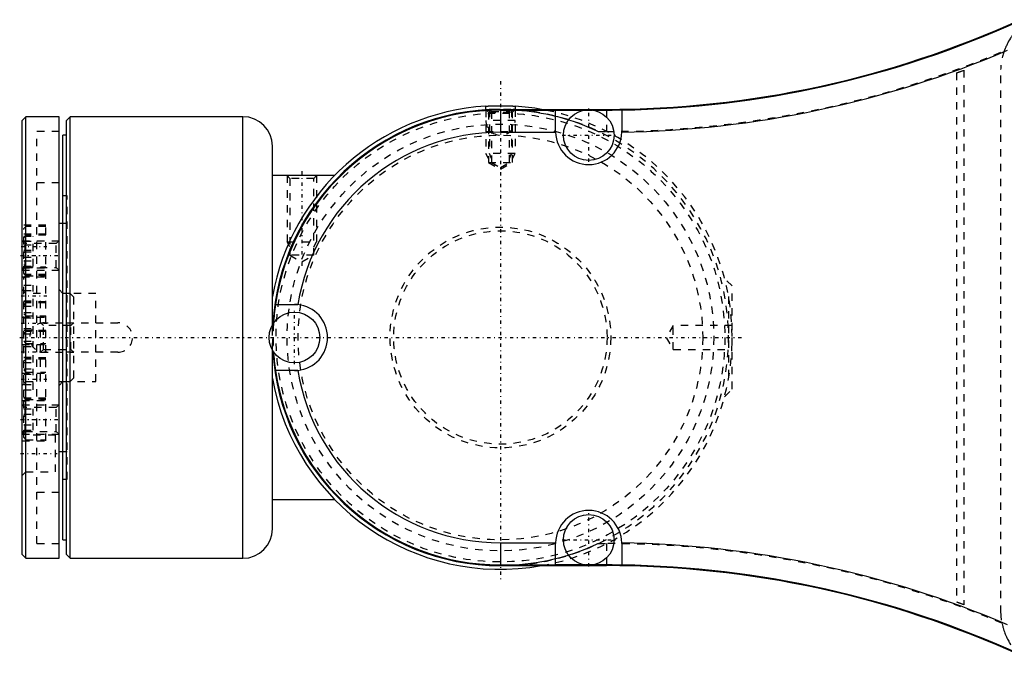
# Model space of a CAD drawing. Extents: x -565 to 216, y -1 to 791.
# Tile 6 of 13: x -565 to -432, y 677 to 763. Entities that reach past the tile are written whole.
import ezdxf

# ---------------------------------------------------------------- set-up
doc = ezdxf.new("R2010")
doc.units = 0
doc.linetypes.add('CENTER', pattern=[1.5, 0.45, -0.5, 0.05, -0.5])
doc.linetypes.add('DASHED', pattern=[2, 1, -1])
for name, color, linetype in [('AM_0', 7, 'CONTINUOUS'), ('AM_3', 7, 'DASHED'), ('AM_7', 7, 'CENTER')]:
    doc.layers.add(name, color=color, linetype=linetype)

msp = doc.modelspace()

# ---------------------------------------------------------------- linework, layer by layer
at = {"layer": 'AM_0', "color": 7, "linetype": 'CONTINUOUS'}
for p, q in [((-502, 750.94), (-502, 751.44)), ((-500, 751), (-500, 747.9)), ((-500, 751), (-485.57, 751)), ((-500, 750.9), (-492.5, 750.9)), ((-498, 751.44), (-498, 751)), ((-492.5, 747.9), (-492.5, 750.91)), ((-492.5, 750.91), (-488.54, 750.91)), ((-487.46, 750.91), (-485.57, 750.91)), ((-485.57, 750.91), (-485.57, 751)), ((-483.5, 750.92), (-483.5, 747.92)), ((-564.5, 750), (-565, 749.5)), ((-560, 750), (-564.5, 750)), ((-564.5, 690), (-564.5, 750)), ((-560, 690), (-560, 750)), ((-558.5, 750), (-559, 749.5)), ((-535, 750), (-558.5, 750)), ((-558.5, 690), (-558.5, 750)), ((-535, 690), (-535, 750)), ((-565, 690.5), (-565, 749.5)), ((-559, 690.5), (-559, 749.5)), ((-559, 747.5), (-559.5, 747.5)), ((-559.5, 692.5), (-559.5, 747.5)), ((-500, 747.9), (-492.5, 747.9)), ((-531, 721.71), (-531, 746)), ((-522.54, 742), (-531, 742)), ((-559.5, 735.5), (-560, 735.5)), ((-530.58, 724.5), (-528, 724.5)), ((-531, 694), (-531, 718.29)), ((-528, 715.5), (-530.58, 715.5)), ((-560, 713.5), (-559.5, 714)), ((-560, 704.5), (-559.5, 704.5)), ((-531, 698), (-522.54, 698)), ((-559.5, 692.5), (-559, 692.5)), ((-500, 692.1), (-500, 689)), ((-500, 692.1), (-492.5, 692.1)), ((-492.5, 689.09), (-492.5, 692.1)), ((-483.5, 692.08), (-483.5, 689.08)), ((-565, 690.5), (-564.5, 690)), ((-564.5, 690), (-560, 690)), ((-559, 690.5), (-558.5, 690)), ((-558.5, 690), (-535, 690)), ((-500, 689.1), (-492.5, 689.1)), ((-500, 689), (-485.57, 689)), ((-488.54, 689.09), (-492.5, 689.09)), ((-485.57, 689.09), (-487.46, 689.09)), ((-485.57, 689), (-485.57, 689.09))]:
    msp.add_line(p, q, dxfattribs=at)
for points in [[(-502, 751.44, 0), (-502, 751.44, 0), (-502, 751.44, 0), (-502, 751.44, 0), (-501.99, 751.44, 0), (-501.99, 751.44, 0), (-501.98, 751.44, 0), (-501.98, 751.44, 0), (-501.97, 751.44, 0), (-501.95, 751.44, 0), (-501.94, 751.44, 0), (-501.93, 751.44, 0), (-501.93, 751.44, 0), (-501.91, 751.44, 0), (-501.89, 751.44, 0), (-501.87, 751.44, 0), (-501.85, 751.45, 0), (-501.82, 751.45, 0), (-501.81, 751.45, 0), (-501.8, 751.45, 0), (-501.77, 751.45, 0), (-501.74, 751.45, 0), (-501.73, 751.45, 0), (-501.71, 751.45, 0), (-501.68, 751.45, 0), (-501.65, 751.46, 0), (-501.63, 751.46, 0), (-501.62, 751.46, 0), (-501.58, 751.46, 0), (-501.55, 751.46, 0), (-501.51, 751.46, 0), (-501.47, 751.47, 0), (-501.43, 751.47, 0), (-501.41, 751.47, 0), (-501.39, 751.47, 0), (-501.35, 751.47, 0), (-501.31, 751.47, 0), (-501.27, 751.47, 0), (-501.22, 751.48, 0), (-501.18, 751.48, 0), (-501.15, 751.48, 0), (-501.13, 751.48, 0), (-501.08, 751.48, 0), (-501.03, 751.48, 0), (-500.98, 751.48, 0), (-500.93, 751.49, 0), (-500.87, 751.49, 0), (-500.85, 751.49, 0), (-500.82, 751.49, 0), (-500.77, 751.49, 0), (-500.71, 751.49, 0), (-500.65, 751.49, 0), (-500.6, 751.49, 0), (-500.54, 751.5, 0), (-500.51, 751.5, 0), (-500.48, 751.5, 0), (-500.43, 751.5, 0), (-500.37, 751.5, 0), (-500.31, 751.5, 0), (-500.26, 751.5, 0), (-500.2, 751.5, 0), (-500.17, 751.5, 0), (-500.14, 751.5, 0), (-500.08, 751.5, 0), (-500.03, 751.5, 0), (-500, 751.5, 0), (-499.97, 751.5, 0), (-499.92, 751.5, 0), (-499.86, 751.5, 0), (-499.83, 751.5, 0), (-499.8, 751.5, 0), (-499.74, 751.5, 0), (-499.69, 751.5, 0), (-499.63, 751.5, 0), (-499.57, 751.5, 0), (-499.52, 751.5, 0), (-499.49, 751.5, 0), (-499.46, 751.5, 0), (-499.4, 751.49, 0), (-499.35, 751.49, 0), (-499.29, 751.49, 0), (-499.23, 751.49, 0), (-499.18, 751.49, 0), (-499.15, 751.49, 0), (-499.13, 751.49, 0), (-499.07, 751.49, 0), (-499.02, 751.48, 0), (-498.97, 751.48, 0), (-498.92, 751.48, 0), (-498.87, 751.48, 0), (-498.85, 751.48, 0), (-498.82, 751.48, 0), (-498.78, 751.48, 0), (-498.73, 751.47, 0), (-498.69, 751.47, 0), (-498.65, 751.47, 0), (-498.61, 751.47, 0), (-498.59, 751.47, 0), (-498.57, 751.47, 0), (-498.53, 751.47, 0), (-498.49, 751.46, 0), (-498.45, 751.46, 0), (-498.42, 751.46, 0), (-498.38, 751.46, 0), (-498.37, 751.46, 0), (-498.35, 751.46, 0), (-498.32, 751.45, 0), (-498.29, 751.45, 0), (-498.27, 751.45, 0), (-498.26, 751.45, 0), (-498.23, 751.45, 0), (-498.2, 751.45, 0), (-498.19, 751.45, 0), (-498.18, 751.45, 0), (-498.15, 751.45, 0), (-498.13, 751.44, 0), (-498.11, 751.44, 0), (-498.09, 751.44, 0), (-498.07, 751.44, 0), (-498.07, 751.44, 0), (-498.06, 751.44, 0), (-498.05, 751.44, 0), (-498.03, 751.44, 0), (-498.02, 751.44, 0), (-498.02, 751.44, 0), (-498.01, 751.44, 0), (-498.01, 751.44, 0), (-498, 751.44, 0), (-498, 751.44, 0), (-498, 751.44, 0), (-498, 751.44, 0)], [(-501.47, 750.97, 0), (-501.47, 750.97, 0), (-501.47, 750.97, 0), (-501.46, 750.97, 0), (-501.46, 750.97, 0), (-501.46, 750.97, 0), (-501.46, 750.97, 0), (-501.46, 750.97, 0), (-501.46, 750.97, 0), (-501.46, 750.97, 0), (-501.45, 750.97, 0), (-501.45, 750.97, 0), (-501.45, 750.97, 0), (-501.45, 750.97, 0), (-501.45, 750.97, 0), (-501.44, 750.97, 0), (-501.44, 750.97, 0), (-501.43, 750.97, 0), (-501.43, 750.97, 0), (-501.43, 750.97, 0), (-501.43, 750.97, 0), (-501.42, 750.97, 0), (-501.42, 750.97, 0), (-501.41, 750.97, 0), (-501.41, 750.97, 0), (-501.4, 750.97, 0), (-501.4, 750.97, 0), (-501.4, 750.97, 0), (-501.39, 750.97, 0), (-501.38, 750.97, 0), (-501.38, 750.97, 0), (-501.37, 750.97, 0), (-501.36, 750.97, 0), (-501.36, 750.97, 0), (-501.35, 750.97, 0), (-501.34, 750.97, 0), (-501.33, 750.97, 0), (-501.33, 750.97, 0), (-501.32, 750.97, 0), (-501.31, 750.97, 0), (-501.3, 750.97, 0), (-501.3, 750.97, 0), (-501.29, 750.97, 0), (-501.28, 750.97, 0), (-501.27, 750.97, 0), (-501.25, 750.97, 0), (-501.24, 750.98, 0), (-501.24, 750.98, 0), (-501.23, 750.98, 0), (-501.22, 750.98, 0), (-501.21, 750.98, 0), (-501.2, 750.98, 0), (-501.18, 750.98, 0), (-501.17, 750.98, 0), (-501.16, 750.98, 0), (-501.16, 750.98, 0), (-501.14, 750.98, 0), (-501.13, 750.98, 0), (-501.12, 750.98, 0), (-501.1, 750.98, 0), (-501.09, 750.98, 0), (-501.08, 750.98, 0), (-501.08, 750.98, 0), (-501.06, 750.98, 0), (-501.05, 750.98, 0), (-501.04, 750.98, 0), (-501.03, 750.98, 0), (-501.02, 750.98, 0), (-501, 750.98, 0), (-501, 750.98, 0), (-500.99, 750.98, 0), (-500.97, 750.98, 0), (-500.96, 750.99, 0), (-500.94, 750.99, 0), (-500.93, 750.99, 0), (-500.91, 750.99, 0), (-500.9, 750.99, 0), (-500.89, 750.99, 0), (-500.88, 750.99, 0), (-500.86, 750.99, 0), (-500.84, 750.99, 0), (-500.82, 750.99, 0), (-500.81, 750.99, 0), (-500.8, 750.99, 0), (-500.79, 750.99, 0), (-500.77, 750.99, 0), (-500.75, 750.99, 0), (-500.73, 750.99, 0), (-500.71, 750.99, 0), (-500.69, 750.99, 0), (-500.68, 750.99, 0), (-500.67, 750.99, 0), (-500.65, 750.99, 0), (-500.64, 750.99, 0), (-500.62, 750.99, 0), (-500.6, 750.99, 0), (-500.58, 750.99, 0), (-500.57, 750.99, 0), (-500.56, 751, 0), (-500.54, 751, 0), (-500.51, 751, 0), (-500.49, 751, 0), (-500.47, 751, 0), (-500.45, 751, 0), (-500.44, 751, 0), (-500.43, 751, 0), (-500.41, 751, 0), (-500.39, 751, 0), (-500.38, 751, 0), (-500.37, 751, 0), (-500.35, 751, 0), (-500.33, 751, 0), (-500.32, 751, 0), (-500.31, 751, 0), (-500.28, 751, 0), (-500.26, 751, 0), (-500.24, 751, 0), (-500.22, 751, 0), (-500.2, 751, 0), (-500.19, 751, 0), (-500.18, 751, 0), (-500.16, 751, 0), (-500.14, 751, 0), (-500.12, 751, 0), (-500.09, 751, 0), (-500.07, 751, 0), (-500.06, 751, 0), (-500.05, 751, 0), (-500.03, 751, 0), (-500.01, 751, 0), (-500, 751, 0)], [(-528, 724.5, 0), (-527.92, 724.5, 0), (-527.77, 724.49, 0), (-527.62, 724.48, 0), (-527.54, 724.48, 0)], [(-527.54, 715.52, 0), (-527.62, 715.52, 0), (-527.77, 715.51, 0), (-527.92, 715.5, 0), (-528, 715.5, 0)]]:
    msp.add_polyline3d(points, dxfattribs=at)
for centre in [(-488, 747.5), (-528, 720), (-488, 692.5)]:
    msp.add_circle(centre, 3.45, dxfattribs=at)
for centre, radius, start, end in [((-485.57, 886.89), 135.89, 270, 294.4478), ((-485.57, 886.89), 135.99, 270.8722, 294.4288), ((-485.57, 886.89), 138.99, 270.8531, 293.0763), ((-500, 720), 31.5, 93.6403, 169.7778), ((-500, 720), 31, 90, 176.6863), ((-500, 720), 30.9, 90, 171.6264), ((-500, 720), 31.5, 79.7778, 86.3597), ((-485.57, 886.89), 135.98, 270, 270.8722), ((-535, 746), 4, 0, 90), ((-500, 720), 27.9, 90, 170.7681), ((-488, 748), 4.5, 181.2199, 358.9763), ((-500, 720), 30.91, 171.6282, 176.3821), ((-528, 720), 4.5, 275.8319, 84.1681), ((-500, 720), 31, 183.3137, 270), ((-500, 720), 30.91, 183.6179, 188.3718), ((-500, 720), 30.9, 188.3736, 270), ((-500, 720), 27.9, 189.2319, 270), ((-500, 720), 31.5, 190.2222, 280.2222), ((-488, 692), 4.5, 1.0237, 178.7801), ((-535, 694), 4, 270, 0), ((-485.57, 553.11), 138.99, 66.9237, 89.1469), ((-485.57, 553.11), 135.98, 89.1278, 90), ((-485.57, 553.11), 135.89, 65.5522, 90), ((-485.57, 553.11), 135.99, 65.5712, 89.1278)]:
    msp.add_arc(centre, radius, start, end, dxfattribs=at)
at = {"layer": 'AM_3', "color": 6, "linetype": 'DASHED'}
for p, q in [((-438, 755.96), (-437, 756.31)), ((-437, 756.31), (-437, 683.69)), ((-432, 682.58), (-432, 756.42)), ((-438, 755.96), (-438, 684.04)), ((-502, 750.94), (-502, 745)), ((-501.94, 750.94), (-501.62, 750.62)), ((-501.5, 750.96), (-501.5, 745)), ((-501.47, 750.97), (-501.23, 750.73)), ((-498.77, 750.73), (-498.5, 751)), ((-498.5, 751), (-498.5, 745)), ((-498.38, 750.62), (-498, 751)), ((-498, 751), (-498, 750.94)), ((-498, 751), (-498, 745)), ((-488.54, 750.91), (-487.46, 750.91)), ((-485.57, 750.91), (-485.57, 748)), ((-501.62, 750.62), (-501.62, 743.8)), ((-501.62, 750.62), (-498.38, 750.62)), ((-501.23, 750.73), (-501.23, 743.8)), ((-501.23, 750.73), (-498.77, 750.73)), ((-498.77, 743.8), (-498.77, 750.73)), ((-498.38, 743.8), (-498.38, 750.62)), ((-498, 749.5), (-502, 749.5)), ((-560, 748), (-563, 748)), ((-563, 692), (-563, 748)), ((-502, 748), (-498, 748)), ((-486.7, 748), (-485.57, 748)), ((-498, 745), (-502, 745)), ((-501.62, 744.34), (-502, 745)), ((-501.23, 744.34), (-501.5, 745)), ((-498.77, 744.34), (-498.5, 745)), ((-498.38, 744.34), (-498, 745)), ((-501.62, 743.8), (-500, 742.86)), ((-501.62, 743.8), (-498.38, 743.8)), ((-501.23, 743.8), (-500, 743.09)), ((-500, 742.86), (-498.38, 743.8)), ((-500, 743.09), (-498.77, 743.8)), ((-529, 742), (-528.62, 741.62)), ((-529, 742), (-529, 733)), ((-528.62, 741.62), (-528.62, 731.2)), ((-525.38, 741.62), (-528.62, 741.62)), ((-525.38, 741.62), (-525, 742)), ((-525.38, 731.2), (-525.38, 741.62)), ((-525, 742), (-525, 733)), ((-560, 741), (-563, 741)), ((-558.9, 739.25), (-559.5, 739.25)), ((-558.9, 700.75), (-558.9, 739.25)), ((-561.8, 735.25), (-565, 735.25)), ((-564.5, 735.1), (-564.8, 734.8)), ((-564.8, 728.69), (-564.8, 734.8)), ((-561.8, 735.1), (-564.5, 735.1)), ((-561.8, 705.96), (-561.8, 735.25)), ((-558.9, 735.5), (-559.5, 735.5)), ((-561.8, 734.04), (-565, 734.04)), ((-564.5, 733.89), (-564.8, 733.59)), ((-564.8, 733.78), (-563.5, 733.78)), ((-561.8, 733.89), (-564.5, 733.89)), ((-563.5, 729.71), (-563.5, 733.78)), ((-564.62, 732.76), (-565, 733.14)), ((-565, 733.14), (-560, 733.14)), ((-564.8, 733.07), (-563.5, 733.07)), ((-564.8, 732.58), (-563.5, 732.58)), ((-560.38, 732.76), (-564.62, 732.76)), ((-564.62, 729.52), (-564.62, 732.76)), ((-560, 733.14), (-560.38, 732.76)), ((-560.38, 729.52), (-560.38, 732.76)), ((-528.62, 732.34), (-529, 733)), ((-529, 733), (-525, 733)), ((-525.38, 732.34), (-525, 733)), ((-564.8, 731.86), (-563.5, 731.86)), ((-564.8, 731.63), (-563.5, 731.63)), ((-564.8, 730.92), (-563.5, 730.92)), ((-528.62, 731.2), (-527, 730.26)), ((-525.38, 731.2), (-528.62, 731.2)), ((-527, 730.26), (-525.38, 731.2)), ((-565, 729.14), (-564.62, 729.52)), ((-565, 729.45), (-561.8, 729.45)), ((-564.8, 730.43), (-563.5, 730.43)), ((-564.8, 729.9), (-564.5, 729.6)), ((-564.8, 729.71), (-563.5, 729.71)), ((-564.62, 729.52), (-560.38, 729.52)), ((-564.5, 729.6), (-561.8, 729.6)), ((-560.38, 729.52), (-560, 729.14)), ((-565, 729.14), (-560, 729.14)), ((-561.8, 728.58), (-565, 728.58)), ((-565, 728.24), (-561.8, 728.24)), ((-564.8, 728.69), (-564.5, 728.39)), ((-564.5, 728.43), (-564.8, 728.13)), ((-564.8, 711.87), (-564.8, 728.13)), ((-561.8, 728.43), (-564.5, 728.43)), ((-564.5, 728.39), (-561.8, 728.39)), ((-564.8, 727.11), (-563.5, 727.11)), ((-563.5, 724.25), (-563.5, 727.11)), ((-468.5, 727), (-469.54, 728.04)), ((-468.5, 713), (-468.5, 727)), ((-564.5, 726), (-565, 726.5)), ((-564.8, 726.4), (-563.5, 726.4)), ((-562.5, 726), (-564.5, 726)), ((-562.5, 714), (-562.5, 726)), ((-559.5, 726), (-560, 726.5)), ((-558.5, 726), (-560, 726)), ((-555, 726), (-559.5, 726)), ((-558, 725.5), (-558.5, 726)), ((-558, 714.5), (-558, 725.5)), ((-555, 714), (-555, 726)), ((-469, 725.59), (-469, 714.41)), ((-561.8, 724.85), (-565, 724.85)), ((-564.8, 724.96), (-563.5, 724.96)), ((-564.5, 724.7), (-564.8, 724.4)), ((-564.8, 724.25), (-563.5, 724.25)), ((-561.8, 724.7), (-564.5, 724.7)), ((-565, 722.78), (-561.8, 722.78)), ((-564.8, 723.38), (-563.5, 723.38)), ((-564.8, 723.23), (-564.5, 722.93)), ((-564.5, 722.93), (-561.8, 722.93)), ((-563.5, 720.52), (-563.5, 723.38)), ((-564.8, 722.67), (-563.5, 722.67)), ((-562.12, 721.62), (-562.5, 722)), ((-562.5, 722), (-558, 722)), ((-558.38, 721.62), (-562.12, 721.62)), ((-562.12, 718.38), (-562.12, 721.62)), ((-559, 722), (-552, 722)), ((-558, 722), (-558.38, 721.62)), ((-558.38, 718.38), (-558.38, 721.62)), ((-531, 718.29), (-531, 721.71)), ((-530.85, 721.95), (-530.86, 721.92)), ((-476.5, 721.65), (-477.49, 720)), ((-468.5, 721.65), (-476.5, 721.65)), ((-476.5, 718.35), (-476.5, 721.65)), ((-561.8, 720.95), (-565, 720.95)), ((-564.8, 721.24), (-563.5, 721.24)), ((-564.5, 720.8), (-564.8, 720.5)), ((-564.8, 720.52), (-563.5, 720.52)), ((-561.8, 720.8), (-564.5, 720.8)), ((-565, 719.05), (-561.8, 719.05)), ((-564.8, 719.5), (-564.5, 719.2)), ((-564.8, 719.48), (-563.5, 719.48)), ((-564.8, 718.76), (-563.5, 718.76)), ((-564.5, 719.2), (-561.8, 719.2)), ((-563.5, 716.62), (-563.5, 719.48)), ((-477.49, 720), (-476.5, 718.35)), ((-562.5, 718), (-562.12, 718.38)), ((-562.5, 718), (-558, 718)), ((-562.12, 718.38), (-558.38, 718.38)), ((-552, 718), (-559, 718)), ((-558.38, 718.38), (-558, 718)), ((-530.86, 718.08), (-530.85, 718.05)), ((-476.5, 718.35), (-468.5, 718.35)), ((-561.8, 717.22), (-565, 717.22)), ((-564.8, 717.33), (-563.5, 717.33)), ((-564.5, 717.07), (-564.8, 716.77)), ((-564.8, 716.62), (-563.5, 716.62)), ((-561.8, 717.07), (-564.5, 717.07)), ((-565, 715.15), (-561.8, 715.15)), ((-564.8, 715.75), (-563.5, 715.75)), ((-564.8, 715.6), (-564.5, 715.3)), ((-564.8, 715.04), (-563.5, 715.04)), ((-564.5, 715.3), (-561.8, 715.3)), ((-563.5, 712.89), (-563.5, 715.75)), ((-565, 713.5), (-564.5, 714)), ((-564.8, 713.6), (-563.5, 713.6)), ((-564.5, 714), (-562.5, 714)), ((-560, 714), (-558.5, 714)), ((-559.5, 714), (-555, 714)), ((-558.5, 714), (-558, 714.5)), ((-564.8, 712.89), (-563.5, 712.89)), ((-469.54, 711.96), (-468.5, 713)), ((-561.8, 711.76), (-565, 711.76)), ((-565, 711.42), (-561.8, 711.42)), ((-564.62, 710.48), (-565, 710.86)), ((-565, 710.86), (-560, 710.86)), ((-564.8, 711.87), (-564.5, 711.57)), ((-564.5, 711.61), (-564.8, 711.31)), ((-564.8, 706.41), (-564.8, 711.31)), ((-561.8, 711.61), (-564.5, 711.61)), ((-564.5, 711.57), (-561.8, 711.57)), ((-560, 710.86), (-560.38, 710.48)), ((-564.8, 710.29), (-563.5, 710.29)), ((-564.8, 709.57), (-563.5, 709.57)), ((-560.38, 710.48), (-564.62, 710.48)), ((-564.62, 707.24), (-564.62, 710.48)), ((-563.5, 707.42), (-563.5, 710.29)), ((-560.38, 707.24), (-560.38, 710.48)), ((-564.8, 708.14), (-563.5, 708.14)), ((-564.5, 706.75), (-565, 707.25)), ((-565, 706.86), (-564.62, 707.24)), ((-565, 706.86), (-560, 706.86)), ((-564.8, 707.42), (-563.5, 707.42)), ((-564.62, 707.24), (-560.38, 707.24)), ((-560.5, 706.75), (-564.5, 706.75)), ((-560.5, 701.75), (-560.5, 706.75)), ((-560.38, 707.24), (-560, 706.86)), ((-565, 705.96), (-561.8, 705.96)), ((-564.8, 706.41), (-564.5, 706.11)), ((-564.5, 706.11), (-561.8, 706.11)), ((-559.5, 704.5), (-558.9, 704.5)), ((-565, 701.25), (-564.5, 701.75)), ((-564.5, 701.75), (-560.5, 701.75)), ((-559.5, 700.75), (-558.9, 700.75)), ((-563, 699), (-560, 699)), ((-563, 692), (-560, 692)), ((-486.7, 692), (-485.57, 692)), ((-485.57, 692), (-485.57, 689.09)), ((-487.46, 689.09), (-488.54, 689.09)), ((-437, 683.69), (-438, 684.04))]:
    msp.add_line(p, q, dxfattribs=at)
for points in [[(-429.33, 762.3, 0), (-429.41, 762.22, 0), (-429.56, 762.07, 0), (-429.72, 761.91, 0), (-429.79, 761.83, 0), (-429.86, 761.75, 0), (-430.01, 761.58, 0), (-430.15, 761.4, 0), (-430.29, 761.23, 0), (-430.42, 761.04, 0), (-430.55, 760.86, 0), (-430.62, 760.76, 0), (-430.68, 760.67, 0), (-430.8, 760.47, 0), (-430.92, 760.27, 0), (-431.03, 760.06, 0), (-431.13, 759.86, 0), (-431.23, 759.65, 0), (-431.28, 759.55, 0), (-431.32, 759.45, 0), (-431.4, 759.25, 0), (-431.48, 759.05, 0), (-431.52, 758.95, 0)], [(-501.94, 750.94, 0), (-501.94, 750.94, 0), (-501.94, 750.94, 0), (-501.94, 750.94, 0), (-501.94, 750.94, 0), (-501.94, 750.94, 0), (-501.94, 750.94, 0), (-501.93, 750.94, 0), (-501.93, 750.94, 0), (-501.93, 750.94, 0), (-501.93, 750.94, 0), (-501.92, 750.94, 0), (-501.92, 750.94, 0), (-501.92, 750.94, 0), (-501.91, 750.94, 0), (-501.91, 750.94, 0), (-501.9, 750.94, 0), (-501.9, 750.94, 0), (-501.9, 750.94, 0), (-501.89, 750.94, 0), (-501.89, 750.94, 0), (-501.88, 750.94, 0), (-501.88, 750.94, 0), (-501.87, 750.94, 0), (-501.86, 750.94, 0), (-501.86, 750.94, 0), (-501.85, 750.94, 0), (-501.85, 750.94, 0), (-501.84, 750.95, 0), (-501.83, 750.95, 0), (-501.82, 750.95, 0), (-501.81, 750.95, 0), (-501.8, 750.95, 0), (-501.79, 750.95, 0), (-501.79, 750.95, 0), (-501.78, 750.95, 0), (-501.77, 750.95, 0), (-501.75, 750.95, 0), (-501.74, 750.95, 0), (-501.73, 750.95, 0), (-501.72, 750.95, 0), (-501.72, 750.95, 0), (-501.7, 750.95, 0), (-501.69, 750.95, 0), (-501.68, 750.95, 0), (-501.66, 750.96, 0), (-501.65, 750.96, 0), (-501.64, 750.96, 0), (-501.63, 750.96, 0), (-501.62, 750.96, 0), (-501.6, 750.96, 0), (-501.58, 750.96, 0), (-501.57, 750.96, 0), (-501.55, 750.96, 0), (-501.54, 750.96, 0), (-501.53, 750.96, 0), (-501.52, 750.96, 0), (-501.5, 750.96, 0), (-501.48, 750.96, 0), (-501.46, 750.97, 0), (-501.45, 750.97, 0), (-501.44, 750.97, 0), (-501.43, 750.97, 0), (-501.41, 750.97, 0), (-501.39, 750.97, 0), (-501.38, 750.97, 0), (-501.37, 750.97, 0), (-501.35, 750.97, 0), (-501.33, 750.97, 0), (-501.32, 750.97, 0), (-501.31, 750.97, 0), (-501.29, 750.97, 0), (-501.27, 750.97, 0), (-501.25, 750.97, 0), (-501.23, 750.98, 0), (-501.21, 750.98, 0), (-501.19, 750.98, 0), (-501.18, 750.98, 0), (-501.16, 750.98, 0), (-501.14, 750.98, 0), (-501.12, 750.98, 0), (-501.09, 750.98, 0), (-501.07, 750.98, 0), (-501.06, 750.98, 0), (-501.04, 750.98, 0), (-501.02, 750.98, 0), (-501, 750.98, 0), (-500.97, 750.98, 0), (-500.95, 750.99, 0), (-500.92, 750.99, 0), (-500.91, 750.99, 0), (-500.89, 750.99, 0), (-500.87, 750.99, 0), (-500.84, 750.99, 0), (-500.82, 750.99, 0), (-500.79, 750.99, 0), (-500.76, 750.99, 0), (-500.75, 750.99, 0), (-500.74, 750.99, 0), (-500.71, 750.99, 0), (-500.68, 750.99, 0), (-500.66, 750.99, 0), (-500.63, 750.99, 0), (-500.6, 750.99, 0), (-500.59, 750.99, 0), (-500.57, 750.99, 0), (-500.55, 751, 0), (-500.52, 751, 0), (-500.5, 751, 0), (-500.49, 751, 0), (-500.46, 751, 0), (-500.43, 751, 0), (-500.42, 751, 0), (-500.41, 751, 0), (-500.38, 751, 0), (-500.35, 751, 0), (-500.32, 751, 0), (-500.29, 751, 0), (-500.27, 751, 0), (-500.25, 751, 0), (-500.24, 751, 0), (-500.21, 751, 0), (-500.18, 751, 0), (-500.15, 751, 0), (-500.12, 751, 0), (-500.1, 751, 0), (-500.08, 751, 0), (-500.07, 751, 0), (-500.04, 751, 0), (-500.01, 751, 0), (-500, 751, 0)], [(-498.04, 750.94, 0), (-498.04, 750.94, 0), (-498.05, 750.95, 0), (-498.06, 750.95, 0), (-498.06, 750.96, 0), (-498.07, 750.96, 0), (-498.08, 750.97, 0), (-498.09, 750.97, 0), (-498.1, 750.98, 0), (-498.11, 750.98, 0), (-498.12, 750.98, 0), (-498.13, 750.99, 0), (-498.13, 750.99, 0), (-498.15, 750.99, 0), (-498.16, 750.99, 0), (-498.18, 750.99, 0), (-498.19, 751, 0), (-498.21, 751, 0), (-498.22, 751, 0), (-498.22, 751, 0), (-498.24, 751, 0), (-498.26, 751, 0), (-498.27, 751, 0)], [(-498.04, 750.94, 0), (-497.72, 750.92, 0), (-497.07, 750.86, 0), (-496.42, 750.79, 0), (-496.1, 750.75, 0), (-495.77, 750.71, 0), (-495.12, 750.61, 0), (-494.46, 750.5, 0), (-493.82, 750.38, 0), (-493.18, 750.24, 0), (-492.55, 750.09, 0), (-492.24, 750.01, 0), (-491.93, 749.93, 0), (-491.32, 749.76, 0), (-490.73, 749.58, 0), (-490.12, 749.38, 0), (-489.5, 749.17, 0), (-488.88, 748.94, 0), (-488.56, 748.81, 0), (-488.25, 748.69, 0), (-487.62, 748.42, 0), (-487, 748.14, 0), (-486.7, 748, 0)], [(-486.7, 692, 0), (-487.06, 691.83, 0), (-487.79, 691.51, 0), (-488.52, 691.2, 0), (-488.89, 691.06, 0), (-489.26, 690.92, 0), (-489.99, 690.66, 0), (-490.71, 690.43, 0), (-491.41, 690.21, 0), (-492.12, 690.02, 0), (-492.86, 689.83, 0), (-493.23, 689.75, 0), (-493.6, 689.67, 0), (-494.36, 689.52, 0), (-495.13, 689.39, 0), (-495.89, 689.27, 0), (-496.66, 689.18, 0), (-497.42, 689.11, 0), (-497.8, 689.08, 0), (-498.18, 689.05, 0), (-498.92, 689.02, 0), (-499.64, 689, 0), (-500, 689, 0)], [(-431.83, 681.18, 0), (-431.81, 681.09, 0), (-431.77, 680.91, 0), (-431.72, 680.72, 0), (-431.7, 680.63, 0), (-431.67, 680.54, 0), (-431.62, 680.36, 0), (-431.56, 680.19, 0), (-431.5, 680.01, 0), (-431.44, 679.84, 0), (-431.37, 679.67, 0), (-431.34, 679.59, 0), (-431.3, 679.51, 0), (-431.23, 679.34, 0), (-431.15, 679.18, 0), (-431.07, 679.02, 0), (-430.99, 678.87, 0), (-430.91, 678.72, 0), (-430.87, 678.65, 0), (-430.82, 678.57, 0), (-430.74, 678.43, 0), (-430.65, 678.29, 0), (-430.61, 678.22, 0)]]:
    msp.add_polyline3d(points, dxfattribs=at)
for radius in [30.5, 29, 27.5, 15, 14.5]:
    msp.add_circle((-500, 720), radius, dxfattribs=at)
for centre, radius, start, end in [((-485.57, 886.89), 138.89, 270, 292.9041), ((-423.51, 756.1), 8.5, 160.441, 177.8751), ((-486.81, 897.8), 150, 288.9908, 289.3952), ((-500, 720), 31, 270, 90), ((-500, 720), 31.5, 280.2222, 79.7778), ((-500, 749.5), 2, 180, 0), ((-488, 748), 4.5, 180, 181.2199), ((-488, 748), 4.5, 358.9763, 0), ((-528, 720), 4.5, 84.1681, 90), ((-562, 720), 2, 90, 270), ((-552, 720), 2, 270, 90), ((-500, 720), 31, 176.6863, 183.3137), ((-500, 720), 30.92, 176.4319, 183.5681), ((-500, 720), 30.91, 176.3821, 183.6179), ((-528, 720), 4.5, 270, 275.8319), ((-488, 692), 4.5, 178.7801, 180), ((-485.57, 553.11), 138.89, 67.2374, 90), ((-488, 692), 4.5, 0, 1.0237), ((-486.81, 542.2), 150, 70.6048, 71.0092), ((-423.51, 682.9), 8.5, 182.1249, 191.6228)]:
    msp.add_arc(centre, radius, start, end, dxfattribs=at)
at = {"layer": 'AM_7', "color": 4, "linetype": 'CENTER'}
for p, q in [((-500, 754.85), (-500, 686.93)), ((-488, 743.88), (-488, 751.12)), ((-491.62, 747.5), (-484.38, 747.5)), ((-527, 742.59), (-527, 729.68)), ((-565.16, 732.35), (-561.64, 732.35)), ((-565.25, 731.14), (-559.75, 731.14)), ((-565.16, 731.14), (-561.64, 731.14)), ((-565.16, 725.68), (-561.64, 725.68)), ((-528, 716.38), (-528, 723.62)), ((-565.16, 721.95), (-561.64, 721.95)), ((-565.35, 720), (-466.93, 720)), ((-565.16, 718.05), (-561.64, 718.05)), ((-565.16, 714.32), (-561.64, 714.32)), ((-565.25, 708.86), (-559.75, 708.86)), ((-565.16, 708.86), (-561.64, 708.86)), ((-565.23, 704.25), (-560.27, 704.25)), ((-488, 688.88), (-488, 696.12)), ((-491.62, 692.5), (-484.38, 692.5))]:
    msp.add_line(p, q, dxfattribs=at)

doc.saveas('drawing.dxf')
